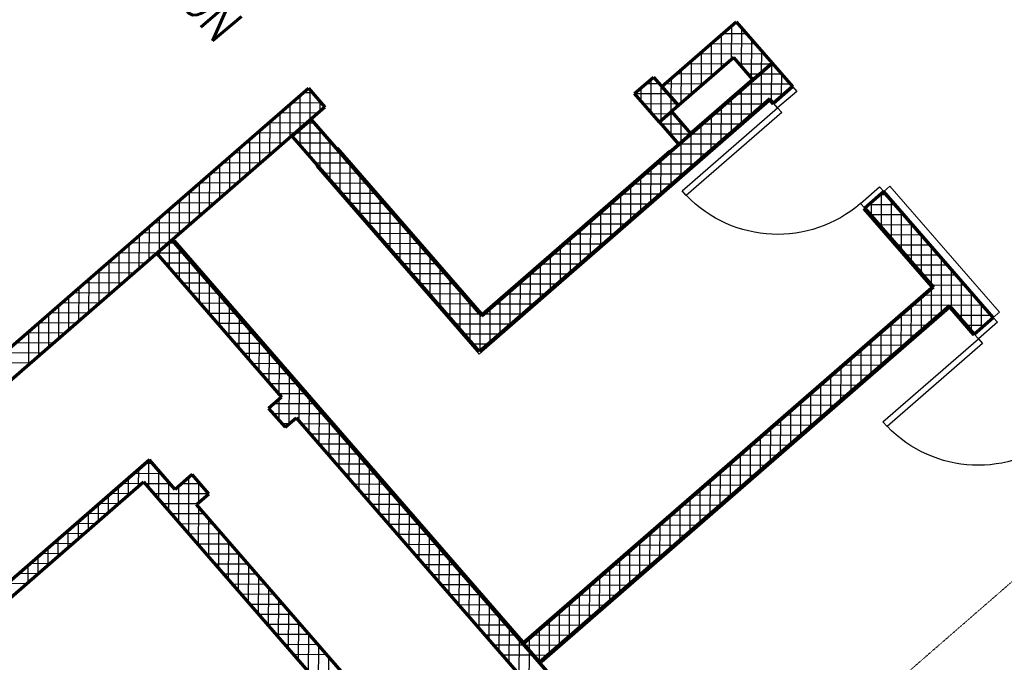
# Model space of a CAD drawing. Header units: millimetres. Extents: x 98667 to 994031, y -2704 to 533009.
# Tile 113 of 153: x 502581 to 510374, y 256164 to 261249. Entities that reach past the tile are written whole.
import ezdxf

# ---------------------------------------------------------------- set-up
doc = ezdxf.new("R2010")
doc.units = ezdxf.units.MM
doc.linetypes.add('AP03000E0$0$HIDDEN', pattern=[9.525, 6.35, -3.175])
for name, color, linetype, lineweight in [('A-ANNO-TARG', 4, 'Continuous', 30), ('A-DOOR-FULL', 2, 'Continuous', 25), ('A-WALL-FNSH', 1, 'Continuous', 15), ('A-WALL-FULL', 6, 'Continuous', 70), ('A-WALL-PATT', 5, 'Continuous', 15)]:
    doc.layers.add(name, color=color, linetype=linetype, lineweight=lineweight)
doc.layers.add('A-WALL-PATT-50', color=5, linetype='Continuous')
doc.layers.add('AP03000E0$0$A-Slab Edge Guide', color=55, linetype='Continuous', lineweight=15, plot=False)
doc.styles.add('SOM-TEXT', font='SIMPLEX.shx', dxfattribs={"width": 0.8})

# ---------------------------------------------------------------- blocks, each defined once
blk = doc.blocks.new('1200mm door')
at = {"layer": 'A-DOOR-FULL'}
for p, q in [((-0.1, 1000.4), (-200.1, 1000.4)), ((-200.1, 1000.4), (-200.1, 950.4)), ((-200.1, 950.4), (-0.1, 950.4)), ((-0.1, 950.4), (-0.1, 1000.4)), ((-1200.1, -1), (-1200.1, -49.6)), ((-200.1, -1), (-1200.1, -1)), ((-1200.1, -49.6), (-200.1, -49.6)), ((-200.1, -49.6), (-200.1, -1)), ((-0.1, -49.6), (-200.1, -49.6)), ((-200.1, -49.6), (-200.1, -99.6)), ((-0.1, -99.6), (-0.1, -49.6)), ((-200.1, -99.6), (-0.1, -99.6))]:
    blk.add_line(p, q, dxfattribs=at)
blk.add_ellipse((-200.1, -49.6), major_axis=(238.2, -971.2), ratio=1, start_param=2.901032, end_param=4.423198, dxfattribs=at)

msp = doc.modelspace()

# ---------------------------------------------------------------- linework, layer by layer
at = {"color": 251, "linetype": 'ByBlock'}
msp.add_line((507663.6, 260720), (507794.8, 260569), dxfattribs=at)
at = {"layer": 'A-WALL-FNSH', "color": 251, "linetype": 'ByBlock'}
for p, q in [((507897.4, 260367.1), (508377.1, 260784.1)), ((506218.1, 258602.6), (508516.6, 260600.6)), ((508516.6, 260600.6), (508535.9, 260578.5)), ((508547.1, 260588.3, 0), (508535.9, 260578.5, 0)), ((505100.9, 260238.4), (506240.8, 258927.1)), ((506240.8, 258927.1), (507723.8, 260216.2)), ((504927.3, 260087.6), (506218.1, 258602.6)), ((509419.7, 259889.3), (509468.8, 259932)), ((509468.8, 259932), (510335.5, 258935)), ((509268.8, 259758.1), (509257.5, 259748.3)), ((509791.6, 259133.8), (509257.5, 259748.3)), ((503811.6, 259504.6), (506569.1, 256332.5)), ((506569.1, 256332.5), (509791.6, 259133.8)), ((509939.1, 258964.3), (506716.5, 256162.9)), ((510124.2, 258751.3), (509939.1, 258964.3)), ((510286.5, 258892.4), (510335.5, 258935)), ((510135.6, 258761.1), (510124.2, 258751.3))]:
    msp.add_line(p, q, dxfattribs=at)
at = {"layer": 'A-WALL-FULL', "color": 251, "linetype": 'ByBlock'}
for p, q in [((507663.6, 260720), (508252.6, 261232)), ((508252.6, 261232), (508537.7, 260904)), ((508232.9, 260949.8), (507794.8, 260569)), ((508386.8, 260772.9), (508232.9, 260949.8)), ((508537.7, 260904), (508386.8, 260772.9)), ((508386.9, 260772.8), (508537.8, 260903.9)), ((508537.8, 260903.9), (508698.2, 260719.6)), ((506239.3, 258905.9), (508386.9, 260772.8)), ((507447, 260664.2), (507598, 260795.4)), ((507598, 260795.4), (507794.8, 260569)), ((508386.9, 260772.8), (508386.9, 260772.8)), ((500043.4, 256514.4), (504866.3, 260706.4)), ((504866.3, 260706.4), (504997.2, 260555.7)), ((507643.8, 260437.8), (507447, 260664.2)), ((507794.8, 260569), (507663.6, 260720)), ((508698.2, 260719.6), (508547.2, 260588.4)), ((508518, 260621.8), (506219.6, 258623.8)), ((508547.2, 260588.4), (508518, 260621.8)), ((504997.2, 260555.7), (500174.6, 256363.4)), ((507794.8, 260569), (507643.8, 260437.8)), ((507741.9, 260523), (507643.8, 260437.8)), ((507896.1, 260346.1), (507741.9, 260523)), ((504737, 260329.3), (504887.9, 260460.6)), ((504887.9, 260460.6), (506239.3, 258905.9)), ((507643.8, 260437.8), (507797.7, 260260.7)), ((504743.8, 260321.5), (504737, 260329.3)), ((506219.6, 258623.8), (504743.8, 260321.5)), ((507797.7, 260260.7), (507896.1, 260346.1)), ((509419.8, 259889.4), (509268.8, 259758.1)), ((510286.5, 258892.4), (509419.8, 259889.4)), ((509268.8, 259758.1), (509812.8, 259132.3)), ((503790.2, 259506.4), (503665.7, 259398.1)), ((503787.2, 259503.7), (503665.7, 259398.1)), ((508490.5, 254099.4), (503787.2, 259503.7)), ((508438.4, 254159.3), (503790.2, 259506.4)), ((503665.7, 259398.1), (504653, 258262.3)), ((503665.7, 259398.1), (504653, 258262.3)), ((509812.8, 259132.3), (506567.6, 256311.3)), ((506695.3, 256164.4), (509940.6, 258985.5)), ((509940.6, 258985.5), (510135.6, 258761.1)), ((510135.6, 258761.1), (510286.5, 258892.4)), ((504653, 258262.3), (504551.1, 258173.7)), ((504653, 258262.3), (504551.1, 258173.7)), ((504551.1, 258173.7), (504682.4, 258023.5)), ((504551.1, 258173.7), (504682.4, 258023.5)), ((504682.4, 258023.5), (504768.5, 258098.3)), ((504682.4, 258023.5), (504768.5, 258098.3)), ((504768.5, 258098.3), (508350.8, 253978)), ((504768.5, 258098.3), (508298.7, 254038)), ((503607.8, 257765), (502415.3, 256728.3)), ((503607.6, 257764.8), (502415.3, 256728.3)), ((503811.1, 257531), (503607.6, 257764.8)), ((503811.1, 257531), (503607.8, 257765)), ((503947.1, 257649.2), (503811.1, 257531)), ((503947.1, 257649.2), (503811.1, 257531)), ((504078.2, 257498.2), (503947.1, 257649.2)), ((504078.2, 257498.3), (503947.1, 257649.2)), ((502405.5, 256587.3), (503560.2, 257591.2)), ((502405.5, 256587.3), (503560.2, 257591.2)), ((503560.2, 257591.2), (507345.7, 253236.5)), ((503560.2, 257591.2), (507345.6, 253236.5)), ((503980.1, 257412.9), (504078.2, 257498.3)), ((503980.1, 257413), (504078.2, 257498.2)), ((507562.1, 253292.3), (503980.1, 257413)), ((507510, 253352.3), (503980.1, 257412.9)), ((506567.6, 256311.3), (506695.3, 256164.4))]:
    msp.add_line(p, q, dxfattribs=at)
at = {"layer": 'A-WALL-FULL', "color": 251}
for p, q in [((508537.7, 260904), (506239.3, 258905.9)), ((508537.7, 260904), (508537.7, 260904)), ((508537.8, 260903.9, 0), (508698.1, 260719.5, 0)), ((508547.2, 260588.4, 0), (508698.2, 260719.6, 0)), ((508518, 260621.8, 0), (507763.4, 259965.8, 0)), ((508547.1, 260588.3, 0), (508518, 260621.8, 0)), ((506239.3, 258905.9), (504894.7, 260452.7)), ((506219.6, 258623.8), (504743.8, 260321.5)), ((507763.4, 259965.8), (506219.6, 258623.8)), ((509419.7, 259889.3), (509268.8, 259758.1)), ((510286.5, 258892.4, 0), (509416.2, 259893.3, 0)), ((509268.8, 259758.1), (509812.9, 259132.4)), ((509812.9, 259132.4), (506567.6, 256311.3)), ((509940.6, 258985.5), (506695.3, 256164.4)), ((510135.6, 258761.1, 0), (509940.6, 258985.4, 0)), ((510135.6, 258761.1, 0), (510286.5, 258892.4, 0))]:
    msp.add_line(p, q, dxfattribs=at)
at = {"layer": 'A-WALL-PATT', "color": 251, "linetype": 'Continuous'}
for p, q in [((508135.7, 260865.3), (508136.4, 261131)), ((508336, 261136.1), (508142.9, 261136.6)), ((508294.5, 260879.1), (508295.3, 261182.9)), ((508474.3, 260976.9), (507960.9, 260978.4)), ((507976.5, 260727), (507977.3, 260992.6)), ((508453.1, 260830.4), (508453.5, 261000.8)), ((508082.7, 260819.3), (507778.8, 260820.1)), ((507817.4, 260588.6), (507818.1, 260854.3)), ((508439.1, 260818.3), (508347.1, 260818.5)), ((508612.7, 260817.8), (508439.3, 260818.3)), ((508452.3, 260564.7), (508453.1, 260830.3)), ((508611.3, 260644.1), (508611.8, 260818.9)), ((504898.5, 260669.3), (504823.9, 260669.5)), ((507714.4, 260661.5), (507448.7, 260662.3)), ((507499.9, 260603.4), (507500.2, 260710.4)), ((507658.3, 260450.3), (507659, 260725.2)), ((507900.7, 260661), (507714.4, 260661.5)), ((508628.5, 260659), (508257.2, 260660)), ((508293.2, 260426.3), (508293.9, 260692)), ((504800.6, 260384.8), (504801.3, 260649.9)), ((504959.7, 260523.1), (504959.9, 260598.6)), ((504641.4, 260246.4), (504642.2, 260511.6)), ((504945.1, 260510.4), (504641.8, 260511.3)), ((507718.6, 260502.8), (507587, 260503.1)), ((507759.7, 260502.7), (507718.6, 260502.8)), ((508134.1, 260288), (508134.8, 260553.7)), ((507658.2, 260421.3), (507658.3, 260450.3)), ((507816.5, 260277), (507817, 260436.9)), ((508379, 260501), (508075.1, 260501.8)), ((504763.1, 260352.2), (504459.7, 260353)), ((504482.3, 260108.1), (504483, 260373.3)), ((504982.6, 260351.6), (504763.2, 260352.2)), ((504800.2, 260256.6), (504800.6, 260384.6)), ((504958.5, 260074.5), (504959.3, 260378.4)), ((507974.9, 260149.7), (507975.7, 260415.3)), ((507893.2, 260343.5), (507725.3, 260344)), ((507815.8, 260011.3), (507816.5, 260277)), ((508197, 260342.7), (507893.1, 260343.5)), ((504581, 260193.9), (504277.7, 260194.8)), ((504323.2, 259969.8), (504323.9, 260235)), ((505121, 260192.4), (504855.3, 260193.2)), ((505116.7, 259892.5), (505117.6, 260196.4)), ((507656.7, 259873), (507657.4, 260138.7)), ((508015, 260184.5), (507711, 260185.3)), ((504399, 260035.7), (504095.6, 260036.5)), ((504164, 259831.4), (504164.8, 260096.6)), ((504004.9, 259693.1), (504005.6, 259958.3)), ((505259.3, 260033.3), (504993.7, 260034)), ((505275, 259710.4), (505275.8, 260014.3)), ((507497.5, 259734.7), (507498.3, 260000.3)), ((507832.9, 260026.2), (507529, 260027)), ((503845.8, 259554.8), (503846.5, 259820)), ((504216.9, 259877.4), (503913.5, 259878.3)), ((505397.6, 259874.2), (505132, 259874.9)), ((505433.2, 259528.4), (505434.1, 259832.3)), ((507338.4, 259596.3), (507339.1, 259862)), ((507650.9, 259868), (507347, 259868.8)), ((509442.7, 259863), (509389.6, 259863.2)), ((509402.2, 259604.7), (509402.9, 259874.7)), ((507179.3, 259458), (507180, 259723.7)), ((509560.4, 259422.6), (509561.3, 259726.6)), ((503686.7, 259416.4), (503687.4, 259681.7)), ((504034.9, 259719.2), (503731.5, 259720)), ((505536, 259715), (505270.3, 259715.8)), ((505591.5, 259346.3), (505592.3, 259650.2)), ((507468.8, 259709.7), (507164.9, 259710.5)), ((509581, 259703.9), (509315.3, 259704.6)), ((507020.1, 259319.7), (507020.9, 259585.3)), ((503527.5, 259278.1), (503528.3, 259543.4)), ((503852.9, 259560.9), (503549.4, 259561.8)), ((505674.3, 259555.9), (505408.7, 259556.6)), ((507286.8, 259551.5), (506982.9, 259552.3)), ((509719.4, 259544.8), (509453.6, 259545.5)), ((509718.7, 259240.6), (509719.5, 259544.6)), ((503686.5, 259374.1), (503686.7, 259416.3)), ((503844.8, 259192.1), (503845.5, 259436.8)), ((505749.7, 259164.3), (505750.6, 259468.2)), ((506861, 259181.3), (506861.7, 259447)), ((503670.8, 259402.7), (503367.3, 259403.5)), ((503368.4, 259139.8), (503369.1, 259405.1)), ((503875.7, 259402.1), (503671, 259402.7)), ((505812.6, 259396.8), (505547, 259397.5)), ((507104.7, 259393.2), (506800.8, 259394)), ((509857.7, 259385.6), (509592, 259386.4)), ((509876.6, 258929.9), (509877.8, 259362.5)), ((503209.3, 259001.4), (503210, 259266.8)), ((505908, 258982.3), (505908.8, 259286.1)), ((506701.9, 259043), (506702.6, 259308.7)), ((503488.8, 259244.4), (503185.3, 259245.3)), ((504014.1, 259243), (503800, 259243.6)), ((504003, 259010), (504003.7, 259255)), ((505951, 259237.6), (505685.3, 259238.4)), ((506922.7, 259235), (506618.8, 259235.8)), ((509996, 259226.5), (509730.3, 259227.2)), ((510035.2, 258876.6), (510036, 259180.5)), ((503050.1, 258863.1), (503050.9, 259128.4)), ((506066.2, 258800.2), (506067.1, 259104.1)), ((506542.8, 258904.7), (506543.5, 259170.3)), ((503306.7, 259086.2), (503003.2, 259087)), ((504152.6, 259083.8), (503938.4, 259084.4)), ((504161.3, 258828), (504162, 259073.1)), ((506089.3, 259078.5), (505823.7, 259079.2)), ((506383.6, 258766.4), (506384.4, 259032)), ((506740.6, 259076.7), (506436.8, 259077.6)), ((509717.5, 258791.5), (509718.2, 259050.1)), ((510134.4, 259067.4), (509739.3, 259068.4)), ((502891, 258724.8), (502891.7, 258990.1)), ((510193.8, 258811.7), (510194.3, 258998.4)), ((503124.7, 258927.9), (502821.1, 258928.8)), ((504291.1, 258924.7), (504076.7, 258925.3)), ((504319.5, 258646), (504320.2, 258891.3)), ((506227.6, 258919.4), (505962, 258920.1)), ((506224.5, 258628), (506225.3, 258922.1)), ((506558.6, 258918.5), (506254.7, 258919.3)), ((509853, 258909.4), (509557.3, 258910.2)), ((509558.3, 258653.2), (509559, 258911.7)), ((510272.7, 258908.2), (510007.1, 258909)), ((502731.9, 258586.4), (502732.6, 258851.8)), ((502942.7, 258769.7), (502639.1, 258770.5)), ((504429.6, 258765.6), (504215, 258766.2)), ((506376.6, 258760.2), (506100.3, 258761)), ((509671, 258751.1), (509375.2, 258751.9)), ((509399.2, 258514.9), (509399.9, 258773.4)), ((504477.8, 258463.9), (504478.5, 258709.4)), ((509240.1, 258376.5), (509240.8, 258635.1)), ((502760.6, 258611.4), (502457, 258612.3)), ((504568.1, 258606.5), (504353.4, 258607)), ((509488.9, 258592.9), (509193.2, 258593.7)), ((504636, 258281.9), (504636.7, 258527.6)), ((509080.9, 258238.2), (509081.6, 258496.7)), ((504706.6, 258447.3), (504491.7, 258447.9)), ((509306.9, 258434.6), (509011.1, 258435.5)), ((504794.2, 258068.7), (504795, 258345.8)), ((508921.8, 258099.9), (508922.5, 258358.4)), ((504845.1, 258288.2), (504630, 258288.8)), ((504635.5, 258077.2), (504635.9, 258247.4)), ((509124.9, 258276.4), (508829.1, 258277.2)), ((508762.7, 257961.5), (508763.4, 258220.1)), ((504983.6, 258129.1), (504589.2, 258130.1)), ((504952.4, 257886.7), (504953.2, 258163.9)), ((508942.8, 258118.1), (508647.1, 258119)), ((508603.5, 257823.2), (508604.2, 258081.7)), ((505122, 257969.9), (504879.5, 257970.6)), ((505110.7, 257704.7), (505111.5, 257982.1)), ((508444.4, 257684.9), (508445.1, 257943.4)), ((508760.8, 257959.9), (508465, 257960.7)), ((505260.5, 257810.8), (505017.9, 257811.5)), ((505268.9, 257522.7), (505269.7, 257800.2)), ((508578.7, 257801.6), (508283, 257802.5)), ((508285.3, 257546.5), (508286, 257805.1)), ((503702.1, 257656.3), (503483.5, 257656.9)), ((503522.8, 257558.6), (503523.1, 257691.4)), ((503681.2, 257451.9), (503681.9, 257679.6)), ((505399, 257651.7), (505156.2, 257652.3)), ((508396.7, 257643.4), (508100.9, 257644.2)), ((508126.1, 257408.2), (508126.8, 257666.7)), ((503363.6, 257420.3), (503364, 257553.1)), ((503839.5, 257269.9), (503840.3, 257556.4)), ((503998.7, 257429.1), (503999.1, 257589.3)), ((505427.2, 257340.7), (505428, 257618.4)), ((503453.4, 257498.3), (503301.5, 257498.7)), ((504076.3, 257496.6), (503641.4, 257497.8)), ((505537.5, 257492.5), (505294.6, 257493.2)), ((508214.7, 257485.1), (507918.9, 257486)), ((507967, 257269.9), (507967.7, 257528.4)), ((503204.5, 257281.9), (503204.9, 257414.7)), ((503997.7, 257087.8), (503998.6, 257391.7)), ((505585.4, 257158.7), (505586.2, 257436.6)), ((507807.9, 257131.5), (507808.6, 257390.1)), ((503271.3, 257340), (503119.4, 257340.4)), ((504045.4, 257337.9), (503779.7, 257338.6)), ((505676, 257333.4), (505432.9, 257334.1)), ((508032.6, 257326.9), (507736.8, 257327.7)), ((503045.4, 257143.6), (503045.8, 257276.4)), ((505743.7, 256976.7), (505744.5, 257254.7)), ((507648.7, 256993.2), (507649.5, 257251.7)), ((503089.3, 257181.8), (502937.4, 257182.2)), ((504183.7, 257178.8), (503918.1, 257179.5)), ((504156, 256905.8), (504156.8, 257209.7)), ((505814.5, 257174.3), (505571.3, 257174.9)), ((507850.6, 257168.6), (507554.8, 257169.5)), ((502886.3, 257005.3), (502886.6, 257138.1)), ((507489.6, 256854.9), (507490.3, 257113.4)), ((502727.1, 256866.9), (502727.5, 256999.7)), ((502907.3, 257023.5), (502755.3, 257023.9)), ((504322, 257019.6), (504056.4, 257020.4)), ((504314.2, 256723.7), (504315.1, 257027.6)), ((505953, 257015.1), (505709.7, 257015.8)), ((505901.9, 256794.6), (505902.7, 257072.9)), ((507668.5, 257010.4), (507372.8, 257011.2)), ((507330.5, 256716.5), (507331.2, 256975.1)), ((502725.2, 256865.3), (502573.3, 256865.7)), ((504460.4, 256860.5), (504194.7, 256861.2)), ((504472.5, 256541.7), (504473.3, 256845.6)), ((506091.5, 256856), (505848, 256856.7)), ((506060.2, 256612.6), (506061, 256891)), ((507486.5, 256852.1), (507190.7, 256853)), ((507171.3, 256578.2), (507172.1, 256836.7)), ((504598.7, 256701.4), (504333, 256702.1)), ((506229.9, 256696.9), (505986.4, 256697.5)), ((506218.4, 256430.6), (506219.2, 256709.2)), ((507304.5, 256693.9), (507008.7, 256694.7)), ((507012.2, 256439.8), (507012.9, 256698.4)), ((504630.7, 256359.6), (504631.6, 256663.5)), ((504737, 256542.2), (504471.4, 256543)), ((506368.4, 256537.7), (506124.7, 256538.4)), ((507122.4, 256535.7), (506826.6, 256536.5)), ((506853.1, 256301.5), (506853.8, 256560.1)), ((504789, 256177.6), (504789.8, 256481.5)), ((506376.7, 256248.6), (506377.4, 256527.4)), ((504875.4, 256383.1), (504609.7, 256383.8)), ((506506.9, 256378.6), (506263.1, 256379.3)), ((506940.4, 256377.4), (506644.6, 256378.2)), ((506694, 256166), (506694.7, 256421.8)), ((504947.2, 255995.6), (504948.1, 256299.5)), ((506534.9, 256066.6), (506535.7, 256345.5)), ((505013.7, 256224), (504748, 256224.7)), ((506645.4, 256219.5), (506401.4, 256220.1)), ((506758.3, 256219.2), (506647.5, 256219.5))]:
    msp.add_line(p, q, dxfattribs=at)
at = {"layer": 'A-WALL-PATT-50', "color": 251, "linetype": 'Continuous'}
for p, q in [((508266.8, 261215.6), (508233.9, 261215.7)), ((508135.7, 260865.3), (508136.4, 261131)), ((508336, 261136.1), (508142.9, 261136.6)), ((508215.2, 260934.5), (508216, 261200.1)), ((508294.5, 260879.1), (508295.3, 261182.9)), ((508405.2, 261056.5), (508051.9, 261057.5)), ((508056.1, 260796.1), (508056.8, 261061.8)), ((508373.6, 260788.1), (508374.4, 261091.9)), ((508474.3, 260976.9), (507960.9, 260978.4)), ((507976.5, 260727), (507977.3, 260992.6)), ((508453.1, 260830.4), (508453.5, 261000.8)), ((508173.7, 260898.4), (507869.8, 260899.2)), ((507897, 260657.8), (507897.7, 260923.5)), ((508530.1, 260897.4), (508277.9, 260898.1)), ((508543.5, 260897.4), (508530.3, 260897.4)), ((508531.8, 260606), (508532.6, 260899.5)), ((508532.6, 260899.6), (508532.7, 260909.8)), ((508082.7, 260819.3), (507778.8, 260820.1)), ((507817.4, 260588.6), (507818.1, 260854.3)), ((508439.1, 260818.3), (508347.1, 260818.5)), ((508612.7, 260817.8), (508439.3, 260818.3)), ((508452.3, 260564.7), (508453.1, 260830.3)), ((508611.3, 260644.1), (508611.8, 260818.9)), ((507645.2, 260741.1), (507535.9, 260741.4)), ((507579.1, 260512.3), (507579.8, 260779.6)), ((507991.7, 260740.1), (507687.8, 260741)), ((507738.2, 260634.2), (507738.6, 260785.1)), ((508681.9, 260738.2), (508348.2, 260739.2)), ((508372.8, 260495.5), (508373.5, 260761.2)), ((504898.5, 260669.3), (504823.9, 260669.5)), ((504880.1, 260453.9), (504880.8, 260689.7)), ((507714.4, 260661.5), (507448.7, 260662.3)), ((507499.9, 260603.4), (507500.2, 260710.4)), ((507658.3, 260450.3), (507659, 260725.2)), ((507900.7, 260661), (507714.4, 260661.5)), ((508628.5, 260659), (508257.2, 260660)), ((508293.2, 260426.3), (508293.9, 260692)), ((508690.9, 260713.3), (508690.9, 260727.9)), ((504721, 260315.6), (504721.7, 260580.7)), ((504967.6, 260589.7), (504732.8, 260590.4)), ((504800.6, 260384.8), (504801.3, 260649.9)), ((504959.7, 260523.1), (504959.9, 260598.6)), ((507783.5, 260582), (507517.9, 260582.7)), ((507737.8, 260519.5), (507738.2, 260634.2)), ((507809.7, 260581.9), (507783.5, 260582)), ((508470.1, 260580.1), (508166.1, 260580.9)), ((508213.6, 260357.2), (508214.4, 260622.8)), ((504641.4, 260246.4), (504642.2, 260511.6)), ((504945.1, 260510.4), (504641.8, 260511.3)), ((507718.6, 260502.8), (507587, 260503.1)), ((507759.7, 260502.7), (507718.6, 260502.8)), ((507737.3, 260330.2), (507737.8, 260519.5)), ((508134.1, 260288), (508134.8, 260553.7)), ((504854.1, 260431.3), (504550.8, 260432.1)), ((504561.9, 260177.3), (504562.6, 260442.4)), ((504913.5, 260431.1), (504854.2, 260431.3)), ((504879.3, 260165.5), (504880.1, 260453.8)), ((507658.2, 260421.3), (507658.3, 260450.3)), ((507816.5, 260277), (507817, 260436.9)), ((508054.5, 260218.8), (508055.2, 260484.5)), ((508379, 260501), (508075.1, 260501.8)), ((504763.1, 260352.2), (504459.7, 260353)), ((504482.3, 260108.1), (504483, 260373.3)), ((504982.6, 260351.6), (504763.2, 260352.2)), ((504800.2, 260256.6), (504800.6, 260384.6)), ((504958.5, 260074.5), (504959.3, 260378.4)), ((507829, 260423.1), (507656.2, 260423.6)), ((507974.9, 260149.7), (507975.7, 260415.3)), ((508288, 260421.8), (507984.1, 260422.7)), ((504672, 260273), (504368.7, 260273.9)), ((504402.7, 260038.9), (504403.5, 260304.1)), ((505051.8, 260272), (504786.2, 260272.7)), ((505037.6, 259983.5), (505038.4, 260287.4)), ((507893.2, 260343.5), (507725.3, 260344)), ((507815.8, 260011.3), (507816.5, 260277)), ((508197, 260342.7), (507893.1, 260343.5)), ((507895.4, 260080.5), (507896.1, 260346.2)), ((504581, 260193.9), (504277.7, 260194.8)), ((504323.2, 259969.8), (504323.9, 260235)), ((505121, 260192.4), (504855.3, 260193.2)), ((505116.7, 259892.5), (505117.6, 260196.4)), ((507736.2, 259942.2), (507737, 260207.8)), ((507802, 260264.4), (507794.5, 260264.4)), ((508106, 260263.6), (507802.1, 260264.4)), ((504490, 260114.8), (504186.6, 260115.6)), ((504243.6, 259900.6), (504244.3, 260165.8)), ((505190.1, 260112.9), (504924.5, 260113.6)), ((507656.7, 259873), (507657.4, 260138.7)), ((508015, 260184.5), (507711, 260185.3)), ((504399, 260035.7), (504095.6, 260036.5)), ((504164, 259831.4), (504164.8, 260096.6)), ((505195.8, 259801.5), (505196.7, 260105.3)), ((507577.1, 259803.8), (507577.8, 260069.5)), ((507923.9, 260105.3), (507620, 260106.2)), ((504308, 259956.5), (504004.6, 259957.4)), ((504004.9, 259693.1), (504005.6, 259958.3)), ((504084.5, 259762.3), (504085.2, 260027.5)), ((505259.3, 260033.3), (504993.7, 260034)), ((505275, 259710.4), (505275.8, 260014.3)), ((507497.5, 259734.7), (507498.3, 260000.3)), ((507832.9, 260026.2), (507529, 260027)), ((503925.4, 259623.9), (503926.1, 259889.2)), ((505328.5, 259953.7), (505062.8, 259954.5)), ((505354.1, 259619.4), (505354.9, 259923.3)), ((507418, 259665.5), (507418.7, 259931.2)), ((507741.9, 259947.1), (507438, 259947.9)), ((503845.8, 259554.8), (503846.5, 259820)), ((504216.9, 259877.4), (503913.5, 259878.3)), ((505397.6, 259874.2), (505132, 259874.9)), ((505433.2, 259528.4), (505434.1, 259832.3)), ((507338.4, 259596.3), (507339.1, 259862)), ((507650.9, 259868), (507347, 259868.8)), ((509323.1, 259695.7), (509323.4, 259805.6)), ((509442.7, 259863), (509389.6, 259863.2)), ((509402.2, 259604.7), (509402.9, 259874.7)), ((509481.3, 259513.6), (509482.2, 259817.6)), ((503766.2, 259485.6), (503767, 259750.9)), ((504125.9, 259798.3), (503822.5, 259799.1)), ((505466.8, 259794.6), (505201.2, 259795.3)), ((505512.3, 259437.4), (505513.2, 259741.3)), ((507179.3, 259458), (507180, 259723.7)), ((507559.8, 259788.8), (507255.9, 259789.7)), ((507258.8, 259527.2), (507259.6, 259792.8)), ((509511.9, 259783.5), (509298.6, 259784)), ((509560.4, 259422.6), (509561.3, 259726.6)), ((503686.7, 259416.4), (503687.4, 259681.7)), ((504034.9, 259719.2), (503731.5, 259720)), ((505536, 259715), (505270.3, 259715.8)), ((505591.5, 259346.3), (505592.3, 259650.2)), ((507099.7, 259388.8), (507100.4, 259654.5)), ((507468.8, 259709.7), (507164.9, 259710.5)), ((509581, 259703.9), (509315.3, 259704.6)), ((503607.1, 259347.3), (503607.8, 259612.5)), ((503943.9, 259640), (503640.4, 259640.9)), ((505605.1, 259635.5), (505339.5, 259636.2)), ((507020.1, 259319.7), (507020.9, 259585.3)), ((507377.8, 259630.6), (507073.9, 259631.4)), ((509650.2, 259624.3), (509384.5, 259625.1)), ((509639.6, 259331.6), (509640.4, 259635.6)), ((503527.5, 259278.1), (503528.3, 259543.4)), ((503852.9, 259560.9), (503549.4, 259561.8)), ((505674.3, 259555.9), (505408.7, 259556.6)), ((505670.6, 259255.3), (505671.4, 259559.2)), ((506940.6, 259250.5), (506941.3, 259516.2)), ((507286.8, 259551.5), (506982.9, 259552.3)), ((509719.4, 259544.8), (509453.6, 259545.5)), ((509718.7, 259240.6), (509719.5, 259544.6)), ((503448, 259208.9), (503448.7, 259474.2)), ((503761.8, 259481.8), (503458.4, 259482.6)), ((503686.5, 259374.1), (503686.7, 259416.3)), ((503806.4, 259481.7), (503762, 259481.8)), ((503765.7, 259283.1), (503766.2, 259485.5)), ((503844.8, 259192.1), (503845.5, 259436.8)), ((505743.5, 259476.3), (505477.8, 259477.1)), ((505749.7, 259164.3), (505750.6, 259468.2)), ((506861, 259181.3), (506861.7, 259447)), ((507195.8, 259472.3), (506891.9, 259473.2)), ((509788.5, 259465.2), (509522.8, 259465.9)), ((509797.8, 259149.6), (509798.7, 259453.5)), ((503288.8, 259070.6), (503289.6, 259335.9)), ((503670.8, 259402.7), (503367.3, 259403.5)), ((503368.4, 259139.8), (503369.1, 259405.1)), ((503875.7, 259402.1), (503671, 259402.7)), ((503923.9, 259101.1), (503924.6, 259345.9)), ((505812.6, 259396.8), (505547, 259397.5)), ((505828.8, 259073.3), (505829.7, 259377.2)), ((506781.5, 259112.2), (506782.2, 259377.8)), ((507104.7, 259393.2), (506800.8, 259394)), ((509857.7, 259385.6), (509592, 259386.4)), ((509876.6, 258929.9), (509877.8, 259362.5)), ((503209.3, 259001.4), (503210, 259266.8)), ((503579.8, 259323.6), (503276.3, 259324.4)), ((503944.9, 259322.5), (503730.9, 259323.1)), ((505881.8, 259317.2), (505616.2, 259317.9)), ((505908, 258982.3), (505908.8, 259286.1)), ((506701.9, 259043), (506702.6, 259308.7)), ((507013.7, 259314.1), (506709.8, 259314.9)), ((509926.9, 259306.1), (509661.1, 259306.8)), ((509956.1, 258967.6), (509956.9, 259271.5)), ((503129.7, 258932.3), (503130.4, 259197.6)), ((503488.8, 259244.4), (503185.3, 259245.3)), ((504014.1, 259243), (503800, 259243.6)), ((504003, 259010), (504003.7, 259255)), ((505951, 259237.6), (505685.3, 259238.4)), ((505987.1, 258891.2), (505987.9, 259195.1)), ((506922.7, 259235), (506618.8, 259235.8)), ((506622.3, 258973.9), (506623.1, 259239.5)), ((509996, 259226.5), (509730.3, 259227.2)), ((510035.2, 258876.6), (510036, 259180.5)), ((503050.1, 258863.1), (503050.9, 259128.4)), ((503397.8, 259165.3), (503094.2, 259166.1)), ((504083.4, 259163.4), (503869.2, 259164)), ((504082.2, 258919), (504082.8, 259164)), ((506020.1, 259158.1), (505754.5, 259158.8)), ((506066.2, 258800.2), (506067.1, 259104.1)), ((506463.2, 258835.5), (506463.9, 259101.2)), ((506831.7, 259155.8), (506527.8, 259156.7)), ((506542.8, 258904.7), (506543.5, 259170.3)), ((509797, 258860.7), (509797.7, 259119.2)), ((510065.2, 259146.9), (509799.5, 259147.7)), ((502970.6, 258793.9), (502971.3, 259059.3)), ((503306.7, 259086.2), (503003.2, 259087)), ((504152.6, 259083.8), (503938.4, 259084.4)), ((504161.3, 258828), (504162, 259073.1)), ((506089.3, 259078.5), (505823.7, 259079.2)), ((506383.6, 258766.4), (506384.4, 259032)), ((506740.6, 259076.7), (506436.8, 259077.6)), ((509717.5, 258791.5), (509718.2, 259050.1)), ((510134.4, 259067.4), (509739.3, 259068.4)), ((510114.3, 258785.6), (510115.2, 259089.5)), ((502891, 258724.8), (502891.7, 258990.1)), ((503215.7, 259007.1), (502912.2, 259007.9)), ((504221.9, 259004.3), (504007.5, 259004.9)), ((504240.4, 258737), (504241.1, 258982.2)), ((506158.5, 258998.9), (505892.8, 258999.7)), ((506145.3, 258709.2), (506146.2, 259013.1)), ((506304.1, 258697.2), (506304.8, 258962.8)), ((506649.6, 258997.6), (506345.7, 258998.4)), ((509637.9, 258722.4), (509638.6, 258980.9)), ((510203.5, 258987.8), (509648.3, 258989.3)), ((510193.8, 258811.7), (510194.3, 258998.4)), ((502811.4, 258655.6), (502812.2, 258921)), ((503124.7, 258927.9), (502821.1, 258928.8)), ((504291.1, 258924.7), (504076.7, 258925.3)), ((504319.5, 258646), (504320.2, 258891.3)), ((506227.6, 258919.4), (505962, 258920.1)), ((506224.5, 258628), (506225.3, 258922.1)), ((506558.6, 258918.5), (506254.7, 258919.3)), ((509853, 258909.4), (509557.3, 258910.2)), ((509558.3, 258653.2), (509559, 258911.7)), ((510272.7, 258908.2), (510007.1, 258909)), ((510273.3, 258880.9), (510273.4, 258907.4)), ((503033.7, 258848.8), (502730.1, 258849.6)), ((502731.9, 258586.4), (502732.6, 258851.8)), ((504360.4, 258845.1), (504145.9, 258845.7)), ((504398.7, 258554.9), (504399.3, 258800.4)), ((506467.6, 258839.3), (506031.2, 258840.5)), ((509762, 258830.3), (509466.3, 258831.1)), ((509478.8, 258584), (509479.5, 258842.6)), ((510213.6, 258829), (510076.2, 258829.4)), ((502942.7, 258769.7), (502639.1, 258770.5)), ((502652.3, 258517.3), (502653, 258782.7)), ((504429.6, 258765.6), (504215, 258766.2)), ((506376.6, 258760.2), (506100.3, 258761)), ((509671, 258751.1), (509375.2, 258751.9)), ((509399.2, 258514.9), (509399.9, 258773.4)), ((502851.6, 258690.6), (502548, 258691.4)), ((504498.8, 258686), (504284.2, 258686.6)), ((504477.8, 258463.9), (504478.5, 258709.4)), ((506285.5, 258681.1), (506169.5, 258681.4)), ((509240.1, 258376.5), (509240.8, 258635.1)), ((509580, 258672), (509284.2, 258672.8)), ((509319.6, 258445.7), (509320.3, 258704.2)), ((502760.6, 258611.4), (502457, 258612.3)), ((504568.1, 258606.5), (504353.4, 258607)), ((504556.9, 258372.9), (504557.6, 258618.5)), ((509160.5, 258307.4), (509161.2, 258565.9)), ((509488.9, 258592.9), (509193.2, 258593.7)), ((502669.6, 258532.3), (502366, 258533.1)), ((504637.3, 258526.9), (504422.5, 258527.5)), ((504636, 258281.9), (504636.7, 258527.6)), ((509080.9, 258238.2), (509081.6, 258496.7)), ((509397.9, 258513.8), (509102.2, 258514.6)), ((504706.6, 258447.3), (504491.7, 258447.9)), ((504714.8, 258051.6), (504715.8, 258436.7)), ((509001.4, 258169), (509002.1, 258427.6)), ((509306.9, 258434.6), (509011.1, 258435.5)), ((504775.8, 258367.8), (504560.9, 258368.3)), ((504794.2, 258068.7), (504795, 258345.8)), ((509215.9, 258355.5), (508920.1, 258356.3)), ((508921.8, 258099.9), (508922.5, 258358.4)), ((504845.1, 258288.2), (504630, 258288.8)), ((504635.5, 258077.2), (504635.9, 258247.4)), ((504873.3, 257977.7), (504874.1, 258254.8)), ((509124.9, 258276.4), (508829.1, 258277.2)), ((508842.2, 258030.7), (508842.9, 258289.2)), ((504556.3, 258167.8), (504556.4, 258178.2)), ((504914.3, 258208.6), (504592.3, 258209.5)), ((509033.8, 258197.3), (508738.1, 258198.1)), ((508762.7, 257961.5), (508763.4, 258220.1)), ((504983.6, 258129.1), (504589.2, 258130.1)), ((504952.4, 257886.7), (504953.2, 258163.9)), ((508942.8, 258118.1), (508647.1, 258119)), ((508683.1, 257892.4), (508683.8, 258150.9)), ((504713.4, 258050.4), (504658.7, 258050.6)), ((505052.8, 258049.5), (504810.3, 258050.2)), ((505031.6, 257795.7), (505032.3, 258073)), ((508524, 257754), (508524.7, 258012.6)), ((508851.8, 258039), (508556, 258039.8)), ((508603.5, 257823.2), (508604.2, 258081.7)), ((505122, 257969.9), (504879.5, 257970.6)), ((505110.7, 257704.7), (505111.5, 257982.1)), ((508444.4, 257684.9), (508445.1, 257943.4)), ((508760.8, 257959.9), (508465, 257960.7)), ((505191.3, 257890.4), (504948.7, 257891)), ((505189.8, 257613.7), (505190.6, 257891.2)), ((508364.8, 257615.7), (508365.5, 257874.2)), ((508669.8, 257880.8), (508374, 257881.6)), ((505260.5, 257810.8), (505017.9, 257811.5)), ((505268.9, 257522.7), (505269.7, 257800.2)), ((508578.7, 257801.6), (508283, 257802.5)), ((508285.3, 257546.5), (508286, 257805.1)), ((503632.8, 257735.9), (503574.5, 257736.1)), ((503602.1, 257542.9), (503602.7, 257760.6)), ((505329.8, 257731.2), (505087.1, 257731.9)), ((505348.1, 257431.7), (505348.8, 257709.3)), ((508487.7, 257722.5), (508192, 257723.3)), ((508205.7, 257477.4), (508206.4, 257735.9)), ((503443.2, 257489.4), (503443.6, 257622.2)), ((503702.1, 257656.3), (503483.5, 257656.9)), ((503522.8, 257558.6), (503523.1, 257691.4)), ((503681.2, 257451.9), (503681.9, 257679.6)), ((503918.6, 257178.8), (503919.8, 257625.6)), ((505399, 257651.7), (505156.2, 257652.3)), ((508396.7, 257643.4), (508100.9, 257644.2)), ((508126.1, 257408.2), (508126.8, 257666.7)), ((503363.6, 257420.3), (503364, 257553.1)), ((503544.4, 257577.4), (503392.5, 257577.8)), ((503771.3, 257576.8), (503572.2, 257577.3)), ((503760.4, 257360.9), (503761, 257588.6)), ((503839.5, 257269.9), (503840.3, 257556.4)), ((504010.6, 257576.1), (503863.4, 257576.5)), ((503998.7, 257429.1), (503999.1, 257589.3)), ((505468.3, 257572.1), (505225.4, 257572.8)), ((505427.2, 257340.7), (505428, 257618.4)), ((508305.7, 257564.3), (508009.9, 257565.1)), ((508046.6, 257339), (508047.3, 257597.6)), ((503284.1, 257351.1), (503284.4, 257483.9)), ((503453.4, 257498.3), (503301.5, 257498.7)), ((504076.3, 257496.6), (503641.4, 257497.8)), ((505537.5, 257492.5), (505294.6, 257493.2)), ((505506.3, 257249.7), (505507.1, 257527.5)), ((508214.7, 257485.1), (507918.9, 257486)), ((507967, 257269.9), (507967.7, 257528.4)), ((503204.5, 257281.9), (503204.9, 257414.7)), ((503362.3, 257419.1), (503210.4, 257419.6)), ((503985.3, 257417.4), (503710.6, 257418.2)), ((503997.7, 257087.8), (503998.6, 257391.7)), ((505606.7, 257413), (505363.8, 257413.6)), ((505585.4, 257158.7), (505586.2, 257436.6)), ((507807.9, 257131.5), (507808.6, 257390.1)), ((508123.6, 257406), (507827.9, 257406.8)), ((507887.4, 257200.7), (507888.1, 257459.2)), ((503271.3, 257340), (503119.4, 257340.4)), ((503125, 257212.8), (503125.3, 257345.6)), ((504045.4, 257337.9), (503779.7, 257338.6)), ((505676, 257333.4), (505432.9, 257334.1)), ((505664.6, 257067.7), (505665.3, 257345.6)), ((507728.3, 257062.4), (507729, 257320.9)), ((508032.6, 257326.9), (507736.8, 257327.7)), ((503180.3, 257260.9), (503028.4, 257261.3)), ((503045.4, 257143.6), (503045.8, 257276.4)), ((504114.5, 257258.3), (503848.9, 257259.1)), ((504076.9, 256996.8), (504077.7, 257300.7)), ((505745.2, 257253.8), (505502.1, 257254.5)), ((505743.7, 256976.7), (505744.5, 257254.7)), ((507941.6, 257247.8), (507645.8, 257248.6)), ((507648.7, 256993.2), (507649.5, 257251.7)), ((503089.3, 257181.8), (502937.4, 257182.2)), ((502965.8, 257074.4), (502966.2, 257207.2)), ((504183.7, 257178.8), (503918.1, 257179.5)), ((504156, 256905.8), (504156.8, 257209.7)), ((505814.5, 257174.3), (505571.3, 257174.9)), ((505822.8, 256885.7), (505823.6, 257163.8)), ((507850.6, 257168.6), (507554.8, 257169.5)), ((507569.2, 256924), (507569.9, 257182.6)), ((502998.3, 257102.6), (502846.4, 257103.1)), ((502886.3, 257005.3), (502886.6, 257138.1)), ((504252.9, 257099.2), (503987.2, 257099.9)), ((504235.1, 256814.8), (504235.9, 257118.6)), ((505883.7, 257094.7), (505640.5, 257095.4)), ((507759.6, 257089.5), (507463.8, 257090.3)), ((507489.6, 256854.9), (507490.3, 257113.4)), ((502727.1, 256866.9), (502727.5, 256999.7)), ((502907.3, 257023.5), (502755.3, 257023.9)), ((502806.7, 256936.1), (502807.1, 257068.9)), ((504322, 257019.6), (504056.4, 257020.4)), ((504314.2, 256723.7), (504315.1, 257027.6)), ((505953, 257015.1), (505709.7, 257015.8)), ((505901.9, 256794.6), (505902.7, 257072.9)), ((507668.5, 257010.4), (507372.8, 257011.2)), ((507410, 256785.7), (507410.8, 257044.2)), ((502647.6, 256797.8), (502647.9, 256930.6)), ((502816.2, 256944.4), (502664.3, 256944.8)), ((504391.2, 256940.1), (504125.6, 256940.8)), ((504393.4, 256632.7), (504394.2, 256936.6)), ((506022.2, 256935.6), (505778.8, 256936.2)), ((505981.1, 256703.6), (505981.8, 256982)), ((507577.5, 256931.3), (507281.7, 256932.1)), ((507330.5, 256716.5), (507331.2, 256975.1)), ((502725.2, 256865.3), (502573.3, 256865.7)), ((504460.4, 256860.5), (504194.7, 256861.2)), ((504472.5, 256541.7), (504473.3, 256845.6)), ((506091.5, 256856), (505848, 256856.7)), ((506060.2, 256612.6), (506061, 256891)), ((507486.5, 256852.1), (507190.7, 256853)), ((507250.9, 256647.3), (507251.6, 256905.9)), ((502634.2, 256786.1), (502482.3, 256786.6)), ((504529.5, 256780.9), (504263.9, 256781.7)), ((506160.7, 256776.4), (505917.2, 256777.1)), ((506139.3, 256521.6), (506140.1, 256800.1)), ((507091.8, 256509), (507092.5, 256767.6)), ((507395.5, 256773), (507099.7, 256773.8)), ((507171.3, 256578.2), (507172.1, 256836.7)), ((504598.7, 256701.4), (504333, 256702.1)), ((504551.6, 256450.7), (504552.4, 256754.6)), ((506229.9, 256696.9), (505986.4, 256697.5)), ((506218.4, 256430.6), (506219.2, 256709.2)), ((507304.5, 256693.9), (507008.7, 256694.7)), ((507012.2, 256439.8), (507012.9, 256698.4)), ((504667.9, 256621.8), (504402.2, 256622.5)), ((504630.7, 256359.6), (504631.6, 256663.5)), ((506299.2, 256617.3), (506055.5, 256618)), ((506297.6, 256339.6), (506298.3, 256618.3)), ((507213.4, 256614.8), (506917.6, 256615.6)), ((506932.6, 256370.7), (506933.4, 256629.2)), ((504737, 256542.2), (504471.4, 256543)), ((504709.9, 256268.6), (504710.7, 256572.5)), ((506368.4, 256537.7), (506124.7, 256538.4)), ((507122.4, 256535.7), (506826.6, 256536.5)), ((506853.1, 256301.5), (506853.8, 256560.1)), ((504806.2, 256462.7), (504540.5, 256463.4)), ((504789, 256177.6), (504789.8, 256481.5)), ((506437.7, 256458.2), (506193.9, 256458.8)), ((506376.7, 256248.6), (506377.4, 256527.4)), ((507031.4, 256456.5), (506735.6, 256457.3)), ((506773.5, 256232.3), (506774.2, 256490.9)), ((504875.4, 256383.1), (504609.7, 256383.8)), ((504868.1, 256086.6), (504868.9, 256390.5)), ((506506.9, 256378.6), (506263.1, 256379.3)), ((506455.8, 256157.6), (506456.6, 256436.4)), ((506940.4, 256377.4), (506644.6, 256378.2)), ((506694, 256166), (506694.7, 256421.8)), ((504944.5, 256303.5), (504678.9, 256304.3)), ((504947.2, 255995.6), (504948.1, 256299.5)), ((506576.2, 256299), (506332.3, 256299.7)), ((506534.9, 256066.6), (506535.7, 256345.5)), ((506849.4, 256298.3), (506578.3, 256299)), ((506614.8, 256257), (506615.1, 256352.6)), ((505013.7, 256224), (504748, 256224.7)), ((506645.4, 256219.5), (506401.4, 256220.1)), ((506614.1, 255975.6), (506614.8, 256254.6)), ((506758.3, 256219.2), (506647.5, 256219.5)), ((505026.4, 255904.5), (505027.2, 256208.4))]:
    msp.add_line(p, q, dxfattribs=at)
at = {"layer": 'AP03000E0$0$A-Slab Edge Guide', "color": 251, "linetype": 'AP03000E0$0$HIDDEN'}
msp.add_line((599119.7, 333895), (483649.2, 233518), dxfattribs=at)

# ---------------------------------------------------------------- block references
at = {"color": 251, "xscale": -1, "rotation": 221.0000200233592}
for p in [(508763.5, 260644.4), (510351.9, 258817.3)]:
    msp.add_blockref('1200mm door', p, dxfattribs=at)

# ---------------------------------------------------------------- texts
at = {"layer": 'A-ANNO-TARG', "color": 251, "style": 'SOM-TEXT', "width": 0.8}
msp.add_text('DN', height=300, rotation=310.41918, dxfattribs=at).set_placement((503847.4, 261386.2, 0))

doc.saveas('drawing.dxf')
